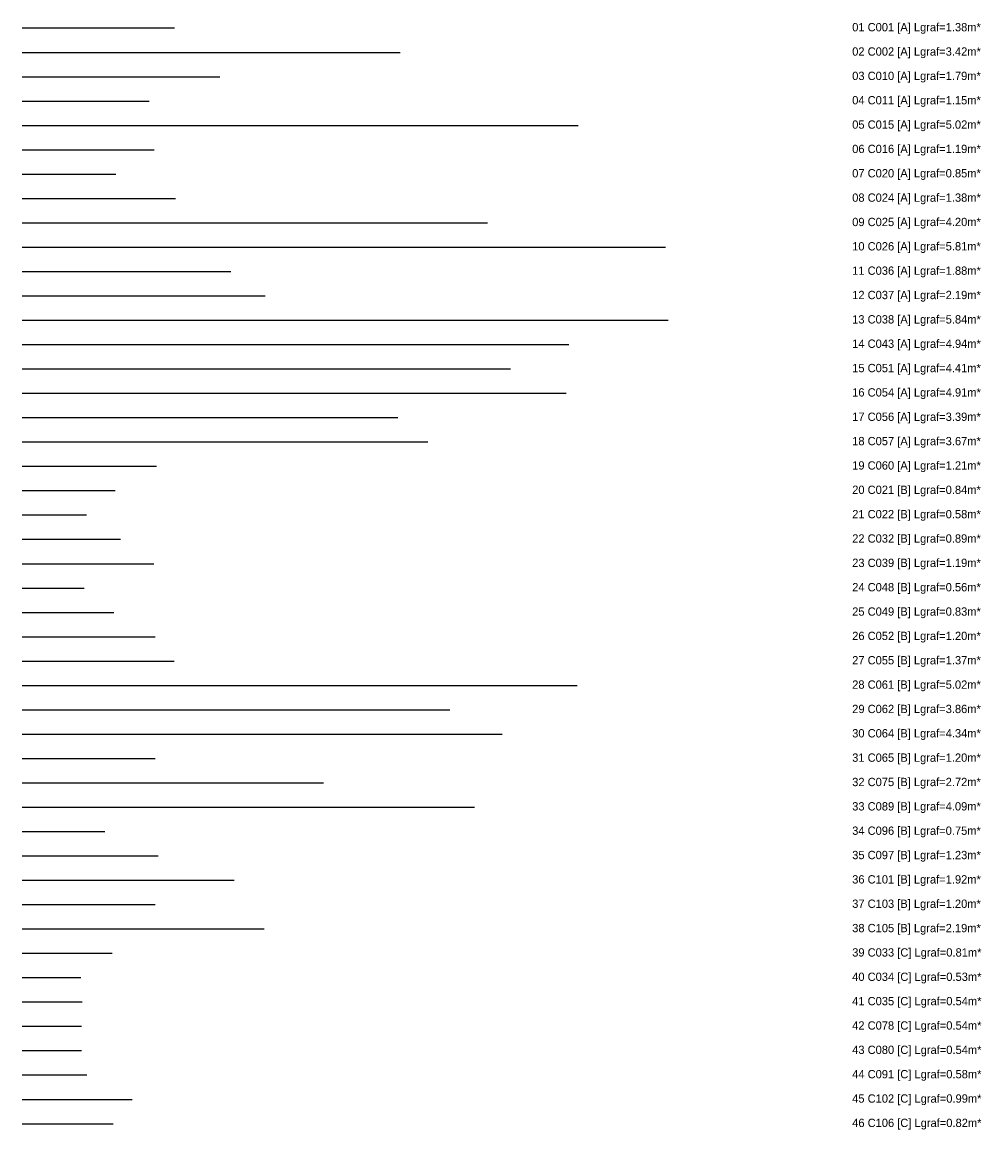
# Model space of a CAD drawing. Header units: metres. Extents: x 1000 to 9690, y 44 to 10053.
import ezdxf

# ---------------------------------------------------------------- set-up
doc = ezdxf.new("R2010")
doc.units = ezdxf.units.M
for name, color, linetype in [('S-A', 1, 'Continuous'), ('S-B', 3, 'Continuous'), ('S-C', 8, 'Continuous'), ('S-TEXT', 7, 'Continuous')]:
    doc.layers.add(name, color=color, linetype=linetype)

msp = doc.modelspace()

# ---------------------------------------------------------------- linework, layer by layer
at = {"layer": 'S-A'}
for p, q in [((1000, 10000), (2376.3, 10000)), ((1000, 9780), (4416.3, 9780)), ((1000, 9560), (2786.1, 9560)), ((1000, 9340), (2148.4, 9340)), ((1000, 9120), (6024, 9120)), ((1000, 8900), (2193.4, 8900)), ((1000, 8680), (1845.2, 8680)), ((1000, 8460), (2384.8, 8460)), ((1000, 8240), (5203.4, 8240)), ((1000, 8020), (6812.5, 8020)), ((1000, 7800), (2884.5, 7800)), ((1000, 7580), (3194.8, 7580)), ((1000, 7360), (6838.1, 7360)), ((1000, 7140), (5938.3, 7140)), ((1000, 6920), (5413.1, 6920)), ((1000, 6700), (5914.7, 6700)), ((1000, 6480), (4394.2, 6480)), ((1000, 6260), (4665.4, 6260)), ((1000, 6040), (2214.7, 6040))]:
    msp.add_line(p, q, dxfattribs=at)
at = {"layer": 'S-B'}
for p, q in [((1000, 5820), (1840.9, 5820)), ((1000, 5600), (1580.2, 5600)), ((1000, 5380), (1887.5, 5380)), ((1000, 5160), (2188.5, 5160)), ((1000, 4940), (1561.6, 4940)), ((1000, 4720), (1827.7, 4720)), ((1000, 4500), (2201.6, 4500)), ((1000, 4280), (2374.5, 4280)), ((1000, 4060), (6015.3, 4060)), ((1000, 3840), (4863.8, 3840)), ((1000, 3620), (5337.2, 3620)), ((1000, 3400), (2201.8, 3400)), ((1000, 3180), (3723.2, 3180)), ((1000, 2960), (5088, 2960)), ((1000, 2740), (1745.7, 2740)), ((1000, 2520), (2228.7, 2520)), ((1000, 2300), (2916.7, 2300)), ((1000, 2080), (2201.6, 2080)), ((1000, 1860), (3186.6, 1860))]:
    msp.add_line(p, q, dxfattribs=at)
at = {"layer": 'S-C'}
for p, q in [((1000, 1640), (1811.9, 1640)), ((1000, 1420), (1529.5, 1420)), ((1000, 1200), (1541.5, 1200)), ((1000, 980), (1535.5, 980)), ((1000, 760), (1535.5, 760)), ((1000, 540), (1583.4, 540)), ((1000, 320), (1993.7, 320)), ((1000, 100), (1822.8, 100))]:
    msp.add_line(p, q, dxfattribs=at)

# ---------------------------------------------------------------- texts
at = {"layer": 'S-TEXT'}
for s, p in [('01 C001 [A] Lgraf=1.38m*', (8500, 9970)), ('02 C002 [A] Lgraf=3.42m*', (8500, 9750)), ('03 C010 [A] Lgraf=1.79m*', (8500, 9530)), ('04 C011 [A] Lgraf=1.15m*', (8500, 9310)), ('05 C015 [A] Lgraf=5.02m*', (8500, 9090)), ('06 C016 [A] Lgraf=1.19m*', (8500, 8870)), ('07 C020 [A] Lgraf=0.85m*', (8500, 8650)), ('08 C024 [A] Lgraf=1.38m*', (8500, 8430)), ('09 C025 [A] Lgraf=4.20m*', (8500, 8210)), ('10 C026 [A] Lgraf=5.81m*', (8500, 7990)), ('11 C036 [A] Lgraf=1.88m*', (8500, 7770)), ('12 C037 [A] Lgraf=2.19m*', (8500, 7550)), ('13 C038 [A] Lgraf=5.84m*', (8500, 7330)), ('14 C043 [A] Lgraf=4.94m*', (8500, 7110)), ('15 C051 [A] Lgraf=4.41m*', (8500, 6890)), ('16 C054 [A] Lgraf=4.91m*', (8500, 6670)), ('17 C056 [A] Lgraf=3.39m*', (8500, 6450)), ('18 C057 [A] Lgraf=3.67m*', (8500, 6230)), ('19 C060 [A] Lgraf=1.21m*', (8500, 6010)), ('20 C021 [B] Lgraf=0.84m*', (8500, 5790)), ('21 C022 [B] Lgraf=0.58m*', (8500, 5570)), ('22 C032 [B] Lgraf=0.89m*', (8500, 5350)), ('23 C039 [B] Lgraf=1.19m*', (8500, 5130)), ('24 C048 [B] Lgraf=0.56m*', (8500, 4910)), ('25 C049 [B] Lgraf=0.83m*', (8500, 4690)), ('26 C052 [B] Lgraf=1.20m*', (8500, 4470)), ('27 C055 [B] Lgraf=1.37m*', (8500, 4250)), ('28 C061 [B] Lgraf=5.02m*', (8500, 4030)), ('29 C062 [B] Lgraf=3.86m*', (8500, 3810)), ('30 C064 [B] Lgraf=4.34m*', (8500, 3590)), ('31 C065 [B] Lgraf=1.20m*', (8500, 3370)), ('32 C075 [B] Lgraf=2.72m*', (8500, 3150)), ('33 C089 [B] Lgraf=4.09m*', (8500, 2930)), ('34 C096 [B] Lgraf=0.75m*', (8500, 2710)), ('35 C097 [B] Lgraf=1.23m*', (8500, 2490)), ('36 C101 [B] Lgraf=1.92m*', (8500, 2270)), ('37 C103 [B] Lgraf=1.20m*', (8500, 2050)), ('38 C105 [B] Lgraf=2.19m*', (8500, 1830)), ('39 C033 [C] Lgraf=0.81m*', (8500, 1610)), ('40 C034 [C] Lgraf=0.53m*', (8500, 1390)), ('41 C035 [C] Lgraf=0.54m*', (8500, 1170)), ('42 C078 [C] Lgraf=0.54m*', (8500, 950)), ('43 C080 [C] Lgraf=0.54m*', (8500, 730)), ('44 C091 [C] Lgraf=0.58m*', (8500, 510)), ('45 C102 [C] Lgraf=0.99m*', (8500, 290)), ('46 C106 [C] Lgraf=0.82m*', (8500, 70))]:
    msp.add_text(s, height=75, dxfattribs=at).set_placement(p)

doc.saveas('drawing.dxf')
